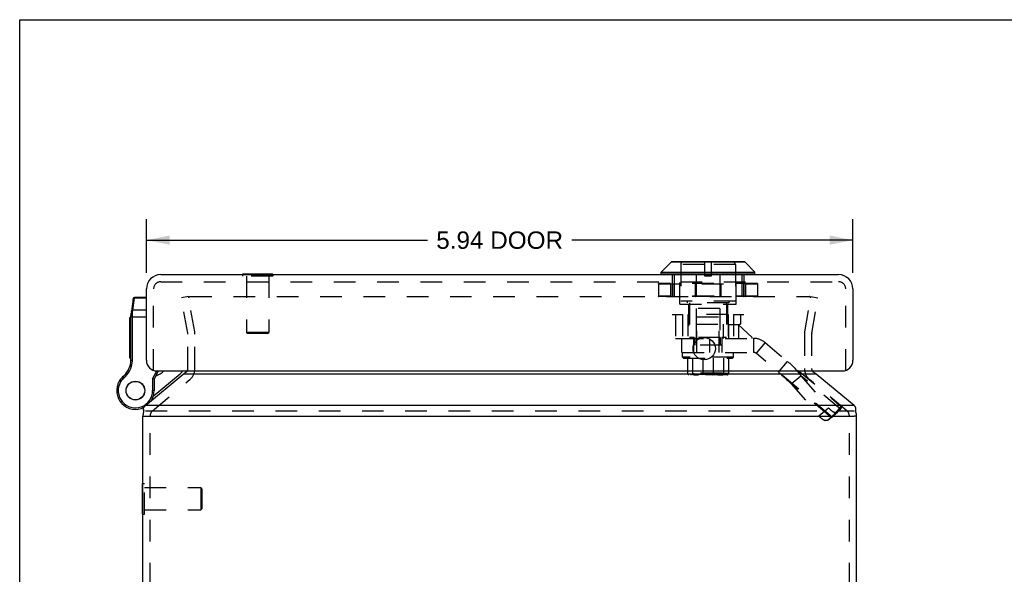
# Model space of a CAD drawing. Header units: inches. Extents: x 0 to 33.1, y 0 to 21.4.
# Tile 8 of 10: x 0 to 8.3, y 16.8 to 21.4. Entities that reach past the tile are written whole.
import ezdxf

# ---------------------------------------------------------------- set-up
doc = ezdxf.new("R2010")
doc.units = ezdxf.units.IN
doc.header["$LTSCALE"] = 1.821217
doc.header["$MEASUREMENT"] = 0
doc.linetypes.add('HIDDEN', pattern=[0.2, 0.1, -0.1])
doc.layers.get('0').update_dxf_attribs({"linetype": 'CONTINUOUS'})
for name, color, linetype in [('DEFAULT_2', 8, 'HIDDEN'), ('DIMENSIONS', 7, 'CONTINUOUS'), ('DOOR_ASSEMBLY', 7, 'CONTINUOUS')]:
    doc.layers.add(name, color=color, linetype=linetype)
doc.styles.get("Standard").update_dxf_attribs({"font": 'arial.ttf'})
doc.dimstyles.new('DIMSTYLE_1', dxfattribs={"dimtxt": 0.146087, "dimasz": 0.194783, "dimexe": 0.09, "dimexo": 0.07, "dimgap": 0.0375, "dimtad": 0, "dimtih": 1, "dimtoh": 1, "dimzin": 4, "dimdsep": 46, "dimtxsty": 'Standard', "dimblk": '_FILLED', "dimblk1": '_FILLED', "dimblk2": '_FILLED', "dimcen": 0.09, "dimazin": 1, "dimtfac": 1, "dimtdec": 3, "dimtofl": 0, "dimtmove": 0, "dimatfit": 3, "dimldrblk": '_FILLED', "dimfxl": 0, "dimtolj": 1, "dimtzin": 4, "dimarcsym": 0})

# ---------------------------------------------------------------- blocks, each defined once
blk = doc.blocks.new('_FILLED')
at = {"color": 0, "linetype": 'ByBlock'}
blk.add_solid([(0, 0), (-1, 0.2), (-1, -0.2)], dxfattribs=at)
blk = doc.blocks.new('*D14')
at = {"layer": 'DIMENSIONS', "color": 2, "linetype": 'Continuous'}
for p, q in [((1.0653, 19.2979), (1.0653, 19.7472)), ((7.0053, 19.2979), (7.0053, 19.7472)), ((1.0653, 19.5719), (3.4297, 19.5719)), ((7.0053, 19.5719), (4.6408, 19.5719))]:
    blk.add_line(p, q, dxfattribs=at)
at = {"layer": 'DIMENSIONS', "color": 2, "linetype": 'Continuous', "xscale": 0.1947826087, "yscale": 0.1947826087, "zscale": 0.1947826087, "rotation": 180}
blk.add_blockref('_FILLED', (1.0653, 19.5719), dxfattribs=at)
at = {"layer": 'DIMENSIONS', "color": 2, "linetype": 'Continuous', "xscale": 0.1947826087, "yscale": 0.1947826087, "zscale": 0.1947826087}
blk.add_blockref('_FILLED', (7.0053, 19.5719), dxfattribs=at)
at = {"layer": 'DIMENSIONS', "color": 2, "linetype": 'Continuous', "insert": (4.0353, 19.6449), "char_height": 0.14609, "width": 1.064968, "attachment_point": 2, "line_spacing_factor": 0.9}
blk.add_mtext('5.94 DOOR', dxfattribs=at)

msp = doc.modelspace()

# ---------------------------------------------------------------- linework, layer by layer
at = {"color": 7, "linetype": 'Continuous'}
for p, q in [((0, 0), (0, 21.4261)), ((0, 21.4261), (33.113, 21.4261)), ((1.0407, 18.1514), (1.0407, 18.1207)), ((7.031, 18.1207), (7.031, 18.1514)), ((1.0358, 18.0901), (1.0568, 18.0901)), ((7.0358, 18.0901), (7.0148, 18.0901)), ((1.0318, 17.2681), (1.0318, 17.5241)), ((1.0318, 17.5241), (1.0358, 17.5241)), ((1.0318, 17.2681), (1.0358, 17.2681))]:
    msp.add_line(p, q, dxfattribs=at)
at = {"color": 3, "linetype": 'Continuous'}
for p, q in [((1.0568, 18.182), (1.3746, 18.445)), ((6.697, 18.445), (1.3746, 18.445)), ((7.0148, 18.182), (6.697, 18.445)), ((7.0148, 18.182), (1.0568, 18.182)), ((1.0358, 15.2171), (1.0358, 18.0901)), ((1.0568, 18.0901), (7.0148, 18.0901)), ((7.0358, 15.2171), (7.0358, 18.0901))]:
    msp.add_line(p, q, dxfattribs=at)
for points in [[(1.3849, 18.4515), (1.3897, 18.4549), (1.3945, 18.4584), (1.3993, 18.4621), (1.4041, 18.4659), (1.4089, 18.4699), (1.4109, 18.4716)], [(6.6867, 18.4515), (6.6819, 18.4549), (6.6771, 18.4584), (6.6723, 18.4621), (6.6675, 18.466), (6.6627, 18.4699), (6.6608, 18.4716)], [(1.3746, 18.445), (1.3764, 18.446), (1.3781, 18.447), (1.3798, 18.4481), (1.3815, 18.4492), (1.3832, 18.4504), (1.3849, 18.4515)], [(6.697, 18.445), (6.6953, 18.446), (6.6936, 18.447), (6.6919, 18.4481), (6.6901, 18.4492), (6.6884, 18.4504), (6.6867, 18.4515)], [(1.0407, 18.1514), (1.0407, 18.1533), (1.0409, 18.1556), (1.0413, 18.1579), (1.0419, 18.16), (1.0426, 18.162), (1.0434, 18.1639), (1.0443, 18.1656), (1.0454, 18.1672)], [(1.0457, 18.1333), (1.0447, 18.1351), (1.0437, 18.1371), (1.0428, 18.1393), (1.0421, 18.1415), (1.0415, 18.1438), (1.0411, 18.1462), (1.0408, 18.1486), (1.0407, 18.151), (1.0407, 18.1514)], [(1.0568, 18.182), (1.0549, 18.1797), (1.053, 18.1774), (1.0511, 18.175), (1.0492, 18.1725), (1.0473, 18.1699), (1.0454, 18.1672)], [(7.0148, 18.182), (7.0168, 18.1797), (7.0187, 18.1774), (7.0206, 18.175), (7.0225, 18.1725), (7.0244, 18.1699), (7.0263, 18.1672)], [(7.0259, 18.1333), (7.027, 18.1351), (7.0279, 18.1371), (7.0288, 18.1393), (7.0295, 18.1415), (7.0301, 18.1438), (7.0306, 18.1462), (7.0309, 18.1486), (7.031, 18.151), (7.031, 18.1514)], [(7.031, 18.1514), (7.0309, 18.1533), (7.0307, 18.1556), (7.0303, 18.1579), (7.0298, 18.16), (7.0291, 18.162), (7.0283, 18.1639), (7.0273, 18.1656), (7.0263, 18.1672)]]:
    msp.add_lwpolyline(points, dxfattribs=at)
for centre, radius, start, end in [((1.3535, 18.4909), 0.06, 340.44597, 341.18881), ((6.7182, 18.4909), 0.06, 198.81119, 199.55661), ((1.1558, 18.0901), 0.12, 163.7085, 180), ((6.9158, 18.0901), 0.12, 0, 16.2915)]:
    msp.add_arc(centre, radius, start, end, dxfattribs=at)
at = {"layer": 'DEFAULT_2', "color": 8, "linetype": 'HIDDEN'}
for p, q in [((1.4193, 19.0974), (1.3602, 19.087)), ((1.4126, 18.7901), (1.3602, 19.087)), ((1.4717, 18.8005), (1.4193, 19.0974)), ((1.4224, 19.0875), (1.4224, 19.0877)), ((1.4324, 19.0974), (6.6393, 19.0974)), ((6.6, 18.8005), (6.6523, 19.0974)), ((6.6403, 19.0973), (6.6393, 19.0974)), ((6.6493, 19.0877), (6.6493, 19.0875)), ((6.6523, 19.0974), (6.7114, 19.087)), ((6.6591, 18.7901), (6.7114, 19.087)), ((1.4135, 18.4909), (1.4135, 18.7797)), ((1.4735, 18.4909), (1.4735, 18.7797)), ((6.5982, 18.7797), (6.5982, 18.4909)), ((6.6582, 18.7797), (6.6582, 18.4909)), ((1.1173, 18.1361), (1.4306, 18.399)), ((6.9544, 18.1361), (6.641, 18.399)), ((1.0568, 18.1361), (7.0148, 18.1361)), ((1.0958, 15.2171), (1.0958, 18.0901)), ((6.9758, 15.2171), (6.9758, 18.0901)), ((1.0358, 17.5241), (1.0498, 17.5241)), ((1.0498, 17.2681), (1.0498, 17.5241)), ((1.0498, 17.4901), (1.5218, 17.4901)), ((1.5218, 17.4901), (1.5218, 17.3021)), ((1.5318, 17.4801), (1.5218, 17.4901)), ((1.5318, 17.4801), (1.5318, 17.3121)), ((1.0498, 17.3021), (1.5218, 17.3021)), ((1.5318, 17.3121), (1.5218, 17.3021)), ((1.0358, 17.2681), (1.0498, 17.2681))]:
    msp.add_line(p, q, dxfattribs=at)
for points in [[(1.4224, 19.0877), (1.4224, 19.0887), (1.4226, 19.0896), (1.4228, 19.0905), (1.4232, 19.0914), (1.4236, 19.0923), (1.4241, 19.0931), (1.4247, 19.0939), (1.4254, 19.0946), (1.4261, 19.0952), (1.4269, 19.0958), (1.4277, 19.0962), (1.4286, 19.0966), (1.4295, 19.097), (1.4304, 19.0972), (1.4314, 19.0973), (1.4324, 19.0974)], [(1.4225, 19.0858), (1.4224, 19.0868), (1.4224, 19.0875)], [(6.6421, 19.097), (6.6412, 19.0972), (6.6403, 19.0973)], [(6.6421, 19.097), (6.6431, 19.0966), (6.6439, 19.0962), (6.6448, 19.0958), (6.6456, 19.0952), (6.6463, 19.0946), (6.6469, 19.0939), (6.6475, 19.0931), (6.648, 19.0923), (6.6485, 19.0914), (6.6488, 19.0905), (6.6491, 19.0896), (6.6492, 19.0887), (6.6493, 19.0877)], [(6.6493, 19.0875), (6.6493, 19.0868), (6.6491, 19.0858)]]:
    msp.add_lwpolyline(points, dxfattribs=at)
for centre, radius, start, end in [((1.3535, 18.7797), 0.12, 0, 10), ((6.7182, 18.7797), 0.12, 170, 180), ((1.3535, 18.7797), 0.06, 0, 7.56248), ((6.7182, 18.7797), 0.06, 170, 180), ((1.3535, 18.4909), 0.06, 344.7667, 360), ((1.3535, 18.4909), 0.12, 310, 360), ((6.7182, 18.4909), 0.12, 180, 230), ((6.7182, 18.4909), 0.06, 180, 195.2333), ((1.1558, 18.0901), 0.06, 130, 180), ((6.9158, 18.0901), 0.06, 0, 50)]:
    msp.add_arc(centre, radius, start, end, dxfattribs=at)
at = {"layer": 'DOOR_ASSEMBLY', "color": 7, "linetype": 'Continuous'}
for p, q in [((5.3932, 19.3034), (5.4763, 19.3865)), ((6.0982, 19.3865), (5.4763, 19.3865)), ((6.0932, 19.3886), (5.4814, 19.3886)), ((6.1813, 19.3034), (6.0982, 19.3865)), ((5.3932, 19.2846), (5.3932, 19.3034)), ((5.3932, 19.3034), (6.1813, 19.3034)), ((6.1813, 19.2846), (6.1813, 19.3034)), ((1.8723, 19.2856), (1.8723, 19.2816)), ((2.1283, 19.2856), (1.8723, 19.2856)), ((2.1283, 19.2856), (2.1283, 19.2816)), ((6.1813, 19.2846), (5.3932, 19.2846)), ((0.9537, 19.0784), (0.9365, 18.9552)), ((0.9517, 18.9819), (0.9659, 19.083)), ((0.9537, 19.0784), (0.9537, 19.0784)), ((0.9659, 19.083), (0.9666, 19.0896)), ((1.0653, 19.083), (0.9659, 19.083)), ((1.0653, 19.0896), (0.9666, 19.0896)), ((0.949, 18.9571), (0.9491, 18.9583)), ((0.9491, 18.9583), (0.9492, 18.9595)), ((0.9492, 18.9595), (0.9494, 18.9606)), ((0.9494, 18.9606), (0.9517, 18.9819)), ((1.0653, 18.9819), (0.9517, 18.9819)), ((0.9253, 18.5803), (0.9253, 18.9207)), ((0.9353, 18.9207), (0.9253, 18.9207)), ((0.9353, 18.9205), (0.9253, 18.9205)), ((0.9353, 18.9121), (0.9253, 18.9121)), ((0.9353, 18.5613), (0.9353, 18.9379)), ((0.9353, 18.926), (1.0653, 18.926)), ((0.9444, 18.9409), (0.9448, 18.9409)), ((0.9448, 18.9409), (0.9453, 18.9409)), ((0.9453, 18.9409), (0.9457, 18.941)), ((0.9457, 18.941), (0.9461, 18.941)), ((0.9461, 18.941), (0.9465, 18.941)), ((0.9465, 18.941), (0.947, 18.941)), ((0.947, 18.941), (0.9474, 18.941)), ((0.9474, 18.941), (0.9478, 18.941)), ((0.9478, 18.941), (0.9483, 18.941)), ((0.9483, 18.9461), (0.9484, 18.9474)), ((0.9483, 18.9449), (0.9483, 18.9461)), ((0.9483, 18.9436), (0.9483, 18.9449)), ((0.9483, 18.9423), (0.9483, 18.9436)), ((0.9484, 18.9486), (0.9485, 18.9499)), ((0.9484, 18.9474), (0.9484, 18.9486)), ((0.9485, 18.9499), (0.9486, 18.9511)), ((0.9486, 18.9523), (0.9487, 18.9536)), ((0.9486, 18.9511), (0.9486, 18.9523)), ((0.9487, 18.9536), (0.9488, 18.9548)), ((0.9488, 18.9548), (0.9489, 18.956)), ((0.9489, 18.956), (0.949, 18.9571)), ((0.9353, 18.8615), (0.9253, 18.8615)), ((0.9353, 18.8531), (0.9253, 18.8531)), ((0.9353, 18.8447), (0.9253, 18.8447)), ((0.9353, 18.7926), (0.9253, 18.7926)), ((0.9353, 18.7842), (0.9253, 18.7842)), ((0.9353, 18.7758), (0.9253, 18.7758)), ((0.9353, 18.7289), (0.9253, 18.7289)), ((0.9353, 18.7205), (0.9253, 18.7205)), ((0.9353, 18.7121), (0.9253, 18.7121)), ((0.9353, 18.6574), (0.9253, 18.6574)), ((0.9353, 18.649), (0.9253, 18.649)), ((0.9353, 18.6406), (0.9253, 18.6406)), ((0.9353, 18.5887), (0.9253, 18.5887)), ((0.9353, 18.5803), (0.9253, 18.5803)), ((0.9353, 18.5613), (0.9483, 18.5613)), ((0.9338, 18.5421), (0.9466, 18.5401)), ((1.1175, 18.4043), (1.1525, 18.4716)), ((1.1305, 18.4011), (1.1672, 18.4716)), ((0.8369, 18.3855), (0.8369, 18.3855)), ((0.8369, 18.3855), (0.8481, 18.3789)), ((0.8369, 18.3855), (0.8482, 18.3789)), ((0.8481, 18.3789), (0.8482, 18.3789)), ((0.8668, 18.4215), (0.8753, 18.4116)), ((1.1175, 18.4043), (1.1175, 18.3061)), ((1.1305, 18.4011), (1.1175, 18.4043)), ((1.1231, 18.2584), (1.3489, 18.4479)), ((1.1305, 18.4011), (1.1305, 18.3061)), ((1.1305, 18.3061), (1.1175, 18.3061)), ((1.0304, 18.1594), (1.0308, 18.1596))]:
    msp.add_line(p, q, dxfattribs=at)
at = {"layer": 'DOOR_ASSEMBLY', "color": 8, "linetype": 'HIDDEN'}
for p, q in [((5.5498, 19.0336), (5.5498, 19.3886)), ((5.7575, 19.3886), (5.7575, 19.2716)), ((5.817, 19.2716), (5.817, 19.3886)), ((6.0248, 19.0336), (6.0248, 19.3886)), ((5.5573, 19.3667), (5.5573, 19.0596)), ((5.7575, 19.3667), (5.5573, 19.3667)), ((6.0173, 19.3667), (5.817, 19.3667)), ((6.0173, 19.3667), (6.0173, 19.0596)), ((1.1853, 19.2216), (6.8853, 19.2216)), ((1.8723, 19.2816), (1.8723, 19.2676)), ((2.1283, 19.2676), (1.8723, 19.2676)), ((1.9063, 19.2676), (1.9063, 18.7956)), ((2.0943, 19.2676), (2.0943, 18.7956)), ((2.1283, 19.2816), (2.1283, 19.2676)), ((6.2012, 19.2066), (5.3733, 19.2066)), ((5.4855, 19.2816), (5.4855, 18.9456)), ((5.5028, 19.2816), (5.5028, 18.9456)), ((5.6867, 19.2816), (5.6867, 18.9456)), ((5.7575, 19.2716), (5.817, 19.2716)), ((5.8878, 19.2816), (5.8878, 18.9456)), ((6.0718, 19.2816), (6.0718, 18.9456)), ((6.089, 19.2816), (6.089, 18.9456)), ((1.1253, 18.4716), (1.1253, 19.1616)), ((5.3706, 19.2039), (5.3706, 19.1001)), ((5.3706, 19.2039), (6.204, 19.2039)), ((5.3707, 19.2039), (5.3707, 19.1001)), ((5.3714, 19.2039), (5.3714, 19.1001)), ((5.4723, 19.2039), (5.4723, 19.1001)), ((5.4871, 19.2039), (5.4871, 19.1001)), ((5.4889, 19.2039), (5.4889, 19.1001)), ((5.6785, 19.2039), (5.6785, 19.1001)), ((5.6812, 19.2039), (5.6812, 19.1001)), ((5.8934, 19.2039), (5.8934, 19.1001)), ((5.8961, 19.2039), (5.8961, 19.1001)), ((6.0856, 19.2039), (6.0856, 19.1001)), ((6.0875, 19.2039), (6.0875, 19.1001)), ((6.1023, 19.2039), (6.1023, 19.1001)), ((6.2032, 19.2039), (6.2032, 19.1001)), ((6.2038, 19.2039), (6.2038, 19.1001)), ((6.204, 19.2039), (6.204, 19.1001)), ((6.9453, 18.4716), (6.9453, 19.1616)), ((6.204, 19.1001), (5.3706, 19.1001)), ((6.2012, 19.0974), (5.3733, 19.0974)), ((6.0173, 19.0596), (5.5573, 19.0596)), ((5.6123, 19.0596), (5.6123, 19.0436)), ((5.9623, 19.0436), (5.6123, 19.0436)), ((5.6323, 19.0436), (5.6323, 18.7536)), ((5.9423, 19.0436), (5.9423, 18.7536)), ((5.9623, 19.0596), (5.9623, 19.0436)), ((5.5498, 19.0336), (6.0248, 19.0336)), ((5.6243, 19.0336), (5.6243, 18.7456)), ((5.6873, 18.9966), (5.6873, 18.6886)), ((5.8873, 18.9966), (5.6873, 18.9966)), ((5.8873, 18.9966), (5.8873, 18.6886)), ((5.9503, 19.0336), (5.9503, 18.8646)), ((5.4855, 18.9456), (5.5727, 18.9456)), ((5.5132, 18.9456), (5.5132, 18.7456)), ((5.5727, 18.9456), (5.5727, 18.7456)), ((5.6168, 18.9456), (5.6168, 18.7456)), ((5.9578, 18.9456), (5.6168, 18.9456)), ((5.6923, 18.6256), (5.6923, 18.9256)), ((5.6923, 18.9256), (5.8823, 18.9256)), ((5.8823, 18.6256), (5.8823, 18.9256)), ((5.9578, 18.9456), (5.9578, 18.7456)), ((6.0018, 18.9456), (6.089, 18.9456)), ((6.0018, 18.9456), (6.0018, 18.7456)), ((6.0613, 18.9456), (6.0613, 18.8646)), ((1.9163, 18.7856), (1.9063, 18.7956)), ((2.0943, 18.7956), (1.9063, 18.7956)), ((2.0843, 18.7856), (2.0943, 18.7956)), ((5.6867, 18.8646), (5.6867, 18.7456)), ((5.6867, 18.8646), (6.0613, 18.8646)), ((5.9156, 18.8646), (5.9156, 18.7456)), ((5.9608, 18.8636), (6.0395, 18.8636)), ((5.9608, 18.7456), (5.9608, 18.8636)), ((6.1578, 18.7536), (6.0395, 18.8636)), ((6.0422, 18.8646), (6.0422, 18.7456)), ((2.0843, 18.7856), (1.9163, 18.7856)), ((5.5132, 18.7456), (5.5673, 18.7456)), ((5.5673, 18.7456), (6.1703, 18.7456)), ((5.5673, 18.6276), (5.5673, 18.7456)), ((5.6703, 18.7536), (5.6323, 18.7536)), ((5.6673, 18.6276), (5.6673, 18.7456)), ((5.6703, 18.7536), (5.6703, 18.6886)), ((5.8889, 18.7536), (5.6856, 18.7536)), ((5.6856, 18.7536), (5.6856, 18.6886)), ((5.8033, 18.6276), (5.8033, 18.7456)), ((5.8889, 18.7536), (5.8889, 18.6886)), ((5.9423, 18.7536), (5.9043, 18.7536)), ((5.9043, 18.7536), (5.9043, 18.6886)), ((5.9073, 18.6276), (5.9073, 18.7456)), ((6.1578, 18.7456), (6.1578, 18.7536)), ((6.1703, 18.7456), (6.1703, 18.6276)), ((6.2667, 18.7105), (6.1908, 18.6201)), ((6.2667, 18.7105), (6.9068, 18.1734)), ((5.5673, 18.6276), (6.1703, 18.6276)), ((5.9043, 18.6886), (5.6703, 18.6886)), ((5.5723, 18.6256), (6.0023, 18.6256)), ((5.5723, 18.5884), (5.5723, 18.6256)), ((6.0023, 18.5884), (5.5723, 18.5884)), ((5.5823, 18.5794), (5.5723, 18.5884)), ((5.5823, 18.5794), (5.9923, 18.5794)), ((5.6158, 18.5794), (5.6158, 18.4494)), ((5.656, 18.5794), (5.656, 18.4494)), ((5.7431, 18.5794), (5.7431, 18.4494)), ((5.8315, 18.5794), (5.8315, 18.4494)), ((5.9185, 18.5794), (5.9185, 18.4494)), ((5.9587, 18.5794), (5.9587, 18.4494)), ((5.9923, 18.5794), (6.0023, 18.5884)), ((6.0023, 18.5884), (6.0023, 18.6256)), ((6.831, 18.083), (6.1908, 18.6201)), ((6.3804, 18.4611), (6.4562, 18.5515)), ((5.9587, 18.4494), (5.6158, 18.4494)), ((5.9478, 18.4394), (5.6268, 18.4394)), ((5.6462, 18.4494), (5.6462, 18.4434)), ((5.6462, 18.4434), (5.9284, 18.4434)), ((5.9216, 18.4504), (5.653, 18.4504)), ((5.653, 18.4504), (5.653, 18.4494)), ((5.66, 18.4514), (5.66, 18.4504)), ((5.9145, 18.4514), (5.6601, 18.4514)), ((5.9065, 18.4524), (5.668, 18.4524)), ((5.668, 18.4524), (5.668, 18.4514)), ((5.9065, 18.4524), (5.9065, 18.4514)), ((5.9145, 18.4514), (5.9145, 18.4504)), ((5.9216, 18.4504), (5.9216, 18.4494)), ((5.9284, 18.4494), (5.9284, 18.4434)), ((6.4869, 18.3626), (6.5684, 18.4305)), ((6.9016, 18.1509), (6.5684, 18.4305)), ((6.5684, 18.4305), (6.8011, 18.1611)), ((6.8201, 18.083), (6.4869, 18.3626)), ((6.4869, 18.3626), (6.7196, 18.0932)), ((6.7196, 18.0932), (6.8011, 18.1611)), ((6.8201, 18.083), (6.9016, 18.1509)), ((6.831, 18.083), (6.9068, 18.1734)), ((6.9016, 18.1509), (6.8769, 18.1261)), ((6.7944, 18.0573), (6.8759, 18.1251)), ((6.7954, 18.0582), (6.8769, 18.1261)), ((6.8201, 18.083), (6.7954, 18.0582))]:
    msp.add_line(p, q, dxfattribs=at)
at = {"layer": 'DOOR_ASSEMBLY', "color": 3, "linetype": 'Continuous'}
for p, q in [((1.1853, 19.2816), (6.8853, 19.2816)), ((1.0653, 18.5616), (1.0653, 19.1616)), ((7.0053, 19.1616), (7.0053, 18.5616)), ((1.1553, 18.4716), (6.9153, 18.4716))]:
    msp.add_line(p, q, dxfattribs=at)
at = {"layer": 'DOOR_ASSEMBLY', "color": 8, "linetype": 'HIDDEN'}
for points in [[(5.3706, 19.2039), (5.3707, 19.2044), (5.3708, 19.2049), (5.3711, 19.2054), (5.3714, 19.2058), (5.3718, 19.2061), (5.3723, 19.2064), (5.3728, 19.2065), (5.3733, 19.2066)], [(5.3728, 19.2065), (5.3723, 19.2064), (5.3719, 19.2061), (5.3715, 19.2058), (5.3711, 19.2054), (5.3709, 19.2049), (5.3708, 19.2044), (5.3707, 19.2039)], [(5.3733, 19.2066), (5.373, 19.2065), (5.3726, 19.2064), (5.3723, 19.2061), (5.372, 19.2058), (5.3717, 19.2054), (5.3715, 19.2049), (5.3714, 19.2044), (5.3714, 19.2039)], [(5.4897, 19.2066), (5.4892, 19.2065), (5.4887, 19.2064), (5.4882, 19.2061), (5.4878, 19.2058), (5.4875, 19.2054), (5.4873, 19.2049), (5.4871, 19.2044), (5.4871, 19.2039)], [(5.4897, 19.2066), (5.4895, 19.2065), (5.4894, 19.2064), (5.4893, 19.2061), (5.4891, 19.2058), (5.4891, 19.2054), (5.489, 19.2049), (5.4889, 19.2044), (5.4889, 19.2039)], [(5.6804, 19.2066), (5.68, 19.2065), (5.6797, 19.2064), (5.6793, 19.2061), (5.679, 19.2058), (5.6788, 19.2054), (5.6786, 19.2049), (5.6785, 19.2044), (5.6785, 19.2039)], [(5.6804, 19.2066), (5.6806, 19.2065), (5.6807, 19.2064), (5.6808, 19.2061), (5.6809, 19.2058), (5.681, 19.2054), (5.6811, 19.2049), (5.6812, 19.2044), (5.6812, 19.2039)], [(5.8941, 19.2066), (5.894, 19.2065), (5.8939, 19.2064), (5.8937, 19.2061), (5.8936, 19.2058), (5.8935, 19.2054), (5.8934, 19.2049), (5.8934, 19.2044), (5.8934, 19.2039)], [(5.8941, 19.2066), (5.8945, 19.2065), (5.8949, 19.2064), (5.8952, 19.2061), (5.8955, 19.2058), (5.8957, 19.2054), (5.8959, 19.2049), (5.896, 19.2044), (5.8961, 19.2039)], [(6.0849, 19.2066), (6.0854, 19.2065), (6.0859, 19.2064), (6.0863, 19.2061), (6.0867, 19.2058), (6.0871, 19.2054), (6.0873, 19.2049), (6.0874, 19.2044), (6.0875, 19.2039)], [(6.0849, 19.2066), (6.085, 19.2065), (6.0852, 19.2064), (6.0853, 19.2061), (6.0854, 19.2058), (6.0855, 19.2054), (6.0856, 19.2049), (6.0856, 19.2044), (6.0856, 19.2039)], [(6.2012, 19.2066), (6.2016, 19.2065), (6.202, 19.2064), (6.2023, 19.2061), (6.2026, 19.2058), (6.2028, 19.2054), (6.203, 19.2049), (6.2031, 19.2044), (6.2032, 19.2039)], [(6.204, 19.2039), (6.2039, 19.2044), (6.2037, 19.2049), (6.2035, 19.2054), (6.2032, 19.2058), (6.2027, 19.2061), (6.2023, 19.2064), (6.2018, 19.2065), (6.2012, 19.2066)], [(6.2017, 19.2065), (6.2022, 19.2064), (6.2027, 19.2061), (6.2031, 19.2058), (6.2034, 19.2054), (6.2037, 19.2049), (6.2038, 19.2044), (6.2038, 19.2039)], [(5.3706, 19.1001), (5.3707, 19.0996), (5.3708, 19.0991), (5.3711, 19.0986), (5.3714, 19.0982), (5.3718, 19.0978), (5.3723, 19.0976), (5.3728, 19.0974), (5.3733, 19.0974)], [(5.3728, 19.0974), (5.3723, 19.0976), (5.3719, 19.0978), (5.3715, 19.0982), (5.3711, 19.0986), (5.3709, 19.0991), (5.3708, 19.0996), (5.3707, 19.1001)], [(5.3733, 19.0974), (5.373, 19.0974), (5.3726, 19.0976), (5.3723, 19.0978), (5.372, 19.0982), (5.3717, 19.0986), (5.3715, 19.0991), (5.3714, 19.0996), (5.3714, 19.1001)], [(5.4897, 19.0974), (5.4892, 19.0974), (5.4887, 19.0976), (5.4882, 19.0978), (5.4878, 19.0982), (5.4875, 19.0986), (5.4873, 19.0991), (5.4871, 19.0996), (5.4871, 19.1001)], [(5.4897, 19.0974), (5.4895, 19.0974), (5.4894, 19.0976), (5.4893, 19.0978), (5.4891, 19.0982), (5.4891, 19.0986), (5.489, 19.0991), (5.4889, 19.0996), (5.4889, 19.1001)], [(5.6804, 19.0974), (5.68, 19.0974), (5.6797, 19.0976), (5.6793, 19.0978), (5.679, 19.0982), (5.6788, 19.0986), (5.6786, 19.0991), (5.6785, 19.0996), (5.6785, 19.1001)], [(5.6804, 19.0974), (5.6806, 19.0974), (5.6807, 19.0976), (5.6808, 19.0978), (5.6809, 19.0982), (5.681, 19.0986), (5.6811, 19.0991), (5.6812, 19.0996), (5.6812, 19.1001)], [(5.8941, 19.0974), (5.894, 19.0974), (5.8939, 19.0976), (5.8937, 19.0978), (5.8936, 19.0982), (5.8935, 19.0986), (5.8934, 19.0991), (5.8934, 19.0996), (5.8934, 19.1001)], [(5.8941, 19.0974), (5.8945, 19.0974), (5.8949, 19.0976), (5.8952, 19.0978), (5.8955, 19.0982), (5.8957, 19.0986), (5.8959, 19.0991), (5.896, 19.0996), (5.8961, 19.1001)], [(6.0849, 19.0974), (6.085, 19.0974), (6.0852, 19.0976), (6.0853, 19.0978), (6.0854, 19.0982), (6.0855, 19.0986), (6.0856, 19.0991), (6.0856, 19.0996), (6.0856, 19.1001)], [(6.0849, 19.0974), (6.0854, 19.0974), (6.0859, 19.0976), (6.0863, 19.0978), (6.0867, 19.0982), (6.0871, 19.0986), (6.0873, 19.0991), (6.0874, 19.0996), (6.0875, 19.1001)], [(6.2012, 19.0974), (6.2016, 19.0974), (6.202, 19.0976), (6.2023, 19.0978), (6.2026, 19.0982), (6.2028, 19.0986), (6.203, 19.0991), (6.2031, 19.0996), (6.2032, 19.1001)], [(6.2012, 19.0974), (6.2018, 19.0974), (6.2023, 19.0976), (6.2028, 19.0978), (6.2032, 19.0982), (6.2035, 19.0986), (6.2038, 19.0991), (6.2039, 19.0997), (6.204, 19.1001)], [(6.2017, 19.0974), (6.2022, 19.0976), (6.2027, 19.0978), (6.2031, 19.0982), (6.2034, 19.0986), (6.2036, 19.0991), (6.2038, 19.0996), (6.2038, 19.1001)], [(6.4562, 18.5515), (6.4652, 18.5438), (6.474, 18.536), (6.4826, 18.528), (6.4912, 18.5199), (6.4996, 18.5116), (6.5078, 18.5032), (6.5159, 18.4946), (6.5238, 18.4858), (6.5316, 18.477), (6.5393, 18.4679), (6.5468, 18.4588), (6.5542, 18.4495), (6.5614, 18.44), (6.5684, 18.4305)], [(6.3804, 18.4611), (6.3942, 18.4493), (6.4079, 18.4374), (6.4214, 18.4253), (6.4348, 18.4131), (6.4481, 18.4007), (6.4612, 18.3881), (6.4741, 18.3754), (6.4869, 18.3626)], [(5.6268, 18.4394), (5.6255, 18.4395), (5.6241, 18.4397), (5.6228, 18.4401), (5.6216, 18.4406), (5.6204, 18.4413), (5.6193, 18.4421), (5.6183, 18.4431), (5.6175, 18.4441), (5.6168, 18.4453), (5.6162, 18.4466), (5.6159, 18.448), (5.6158, 18.4494)], [(5.6644, 18.4394), (5.6634, 18.4395), (5.6624, 18.4397), (5.6614, 18.4401), (5.6605, 18.4406), (5.6596, 18.4412), (5.6587, 18.442), (5.658, 18.443), (5.6573, 18.4441), (5.6568, 18.4453), (5.6564, 18.4466), (5.6561, 18.448), (5.656, 18.4494)], [(5.6673, 18.4394), (5.6679, 18.4395), (5.6685, 18.4397), (5.6691, 18.4401), (5.6696, 18.4406), (5.67, 18.4412), (5.6703, 18.4419), (5.6705, 18.4427), (5.6706, 18.4434)], [(5.6674, 18.4394), (5.6683, 18.4395), (5.6694, 18.4395), (5.6707, 18.4396), (5.672, 18.4397), (5.6735, 18.4399), (5.6752, 18.44), (5.677, 18.4402), (5.679, 18.4403), (5.6811, 18.4404), (5.6833, 18.4404), (5.6857, 18.4404), (5.6881, 18.4403), (5.6905, 18.4402), (5.6929, 18.44), (5.6953, 18.4399), (5.6975, 18.4397), (5.6997, 18.4396), (5.7018, 18.4395), (5.7038, 18.4395), (5.7058, 18.4394)], [(5.6674, 18.4394), (5.6728, 18.4396), (5.6794, 18.4399), (5.6861, 18.44), (5.6929, 18.4398), (5.6998, 18.4395), (5.7058, 18.4394)], [(5.6706, 18.4434), (5.6718, 18.4434), (5.673, 18.4435), (5.6744, 18.4435), (5.6759, 18.4436)], [(5.6759, 18.4436), (5.6792, 18.4438), (5.6811, 18.4439), (5.6831, 18.4439), (5.6852, 18.444), (5.6874, 18.444), (5.6897, 18.444), (5.692, 18.444), (5.6942, 18.4439), (5.6965, 18.4438), (5.6986, 18.4437), (5.7007, 18.4436), (5.7026, 18.4435), (5.7045, 18.4435), (5.7063, 18.4434), (5.708, 18.4434)], [(5.7058, 18.4394), (5.7062, 18.4395), (5.7066, 18.4397), (5.707, 18.4401), (5.7074, 18.4406), (5.7076, 18.4412), (5.7078, 18.4419), (5.708, 18.4427), (5.708, 18.4434)], [(5.7462, 18.4394), (5.7459, 18.4395), (5.7455, 18.4397), (5.7451, 18.4401), (5.7447, 18.4406), (5.7444, 18.4413), (5.7441, 18.4421), (5.7438, 18.4431), (5.7436, 18.4441), (5.7434, 18.4453), (5.7432, 18.4466), (5.7431, 18.448), (5.7431, 18.4494)], [(5.8283, 18.4394), (5.8287, 18.4395), (5.8291, 18.4397), (5.8294, 18.4401), (5.8298, 18.4406), (5.8301, 18.4413), (5.8305, 18.4421), (5.8307, 18.4431), (5.831, 18.4441), (5.8312, 18.4453), (5.8313, 18.4466), (5.8314, 18.448), (5.8315, 18.4494)], [(5.8781, 18.4438), (5.8739, 18.4436), (5.8719, 18.4435), (5.8701, 18.4435), (5.8683, 18.4434), (5.8665, 18.4434)], [(5.8688, 18.4394), (5.8683, 18.4395), (5.8679, 18.4397), (5.8675, 18.4401), (5.8672, 18.4406), (5.8669, 18.4412), (5.8667, 18.4419), (5.8666, 18.4427), (5.8665, 18.4434)], [(5.9072, 18.4394), (5.9063, 18.4395), (5.9051, 18.4395), (5.9039, 18.4396), (5.9025, 18.4397), (5.901, 18.4399), (5.8994, 18.44), (5.8976, 18.4402), (5.8956, 18.4403), (5.8935, 18.4404), (5.8912, 18.4404), (5.8889, 18.4404), (5.8864, 18.4403), (5.884, 18.4402), (5.8816, 18.44), (5.8793, 18.4399), (5.877, 18.4397), (5.8748, 18.4396), (5.8728, 18.4395), (5.8707, 18.4395), (5.8688, 18.4394)], [(5.8688, 18.4394), (5.8747, 18.4395), (5.8817, 18.4398), (5.8885, 18.44), (5.8952, 18.4399), (5.9017, 18.4396), (5.9072, 18.4394)], [(5.8954, 18.4438), (5.8935, 18.4439), (5.8915, 18.4439), (5.8894, 18.444), (5.8872, 18.444), (5.8849, 18.444), (5.8826, 18.444), (5.8803, 18.4439), (5.8781, 18.4438)], [(5.904, 18.4434), (5.9028, 18.4434), (5.9015, 18.4435), (5.9002, 18.4435), (5.8987, 18.4436), (5.8954, 18.4438)], [(5.9073, 18.4394), (5.9066, 18.4395), (5.906, 18.4397), (5.9055, 18.4401), (5.905, 18.4406), (5.9045, 18.4412), (5.9042, 18.4419), (5.904, 18.4427), (5.904, 18.4434)], [(5.9102, 18.4394), (5.9112, 18.4395), (5.9122, 18.4397), (5.9131, 18.4401), (5.9141, 18.4406), (5.915, 18.4412), (5.9158, 18.442), (5.9166, 18.443), (5.9172, 18.4441), (5.9178, 18.4453), (5.9182, 18.4466), (5.9184, 18.448), (5.9185, 18.4494)], [(5.9478, 18.4394), (5.9491, 18.4395), (5.9504, 18.4397), (5.9517, 18.4401), (5.953, 18.4406), (5.9541, 18.4413), (5.9552, 18.4421), (5.9562, 18.4431), (5.9571, 18.4441), (5.9578, 18.4453), (5.9583, 18.4466), (5.9586, 18.448), (5.9587, 18.4494)], [(6.8011, 18.1611), (6.8027, 18.1592), (6.8044, 18.1574), (6.8061, 18.1556), (6.8077, 18.1538), (6.8095, 18.152), (6.8112, 18.1503), (6.8129, 18.1487), (6.8147, 18.147), (6.8164, 18.1454), (6.8182, 18.1439), (6.82, 18.1423), (6.8218, 18.1409), (6.8235, 18.1394), (6.8253, 18.138), (6.8271, 18.1367), (6.8289, 18.1354), (6.8307, 18.1342), (6.8325, 18.133), (6.8342, 18.1318), (6.836, 18.1308), (6.8377, 18.1297), (6.8395, 18.1287), (6.8412, 18.1278), (6.8429, 18.127), (6.8446, 18.1262), (6.8463, 18.1254), (6.8479, 18.1247), (6.8496, 18.1241), (6.8512, 18.1235)], [(6.9078, 18.1657), (6.9075, 18.1644), (6.907, 18.163), (6.9065, 18.1615), (6.9059, 18.16), (6.9053, 18.1583), (6.9045, 18.1566), (6.9036, 18.1548), (6.9027, 18.1529), (6.9016, 18.1509)], [(6.9026, 18.1527), (6.9034, 18.1544), (6.9042, 18.1561), (6.905, 18.1576), (6.9056, 18.1592), (6.9062, 18.1606), (6.9067, 18.162), (6.9071, 18.1633), (6.9075, 18.1646)], [(6.9068, 18.1734), (6.9073, 18.1729), (6.9076, 18.1723), (6.9079, 18.1717), (6.9081, 18.1709), (6.9082, 18.1701), (6.9082, 18.1691), (6.9082, 18.1681), (6.908, 18.167), (6.9078, 18.1657)], [(6.908, 18.1668), (6.9082, 18.1679), (6.9082, 18.1688), (6.9082, 18.1697), (6.9082, 18.1705), (6.908, 18.1712), (6.9078, 18.1719), (6.9076, 18.1725), (6.9072, 18.173), (6.9068, 18.1734)], [(6.7196, 18.0932), (6.7212, 18.0913), (6.7229, 18.0895), (6.7245, 18.0877), (6.7262, 18.0859), (6.7279, 18.0842), (6.7297, 18.0825), (6.7314, 18.0808), (6.7332, 18.0792), (6.7349, 18.0776), (6.7367, 18.076), (6.7385, 18.0745), (6.7402, 18.073), (6.742, 18.0716), (6.7438, 18.0702), (6.7456, 18.0688), (6.7474, 18.0676), (6.7492, 18.0663), (6.7509, 18.0651), (6.7527, 18.064), (6.7545, 18.0629), (6.7562, 18.0619), (6.758, 18.0609), (6.7597, 18.06), (6.7614, 18.0591), (6.7631, 18.0583), (6.7648, 18.0575), (6.7664, 18.0569), (6.7681, 18.0562), (6.7697, 18.0557), (6.7712, 18.0552)], [(6.7944, 18.0573), (6.7938, 18.0568), (6.7929, 18.0562), (6.7919, 18.0556), (6.791, 18.0551), (6.7899, 18.0547), (6.7888, 18.0543), (6.7877, 18.054), (6.7866, 18.0537), (6.7854, 18.0535), (6.7841, 18.0534), (6.7828, 18.0534), (6.7815, 18.0534), (6.7801, 18.0534), (6.7787, 18.0536), (6.7773, 18.0538), (6.7758, 18.054), (6.7743, 18.0543), (6.7728, 18.0547), (6.7712, 18.0552)], [(6.7954, 18.0582), (6.7946, 18.0575), (6.7944, 18.0573)], [(6.8294, 18.0838), (6.8288, 18.084), (6.8282, 18.0841), (6.8275, 18.0842), (6.8267, 18.0842), (6.8259, 18.0842), (6.8251, 18.0841), (6.8242, 18.084), (6.8232, 18.0838), (6.8222, 18.0836), (6.8212, 18.0834), (6.8201, 18.083)], [(6.8294, 18.0838), (6.83, 18.0836), (6.8305, 18.0833), (6.831, 18.083)], [(6.8618, 18.1197), (6.8617, 18.1197), (6.8616, 18.1196), (6.8615, 18.1194), (6.8613, 18.1192), (6.8611, 18.1189), (6.8608, 18.1186), (6.8605, 18.1182), (6.8601, 18.1178), (6.8597, 18.1174), (6.8592, 18.1169), (6.8587, 18.1164), (6.8581, 18.1158), (6.8576, 18.1152), (6.8569, 18.1146), (6.8562, 18.1139), (6.8555, 18.1132), (6.8547, 18.1124), (6.8539, 18.1116), (6.853, 18.1108), (6.8521, 18.11), (6.8511, 18.1091), (6.8501, 18.1082), (6.8491, 18.1073), (6.848, 18.1064), (6.8469, 18.1054), (6.8457, 18.1044), (6.8447, 18.1035)], [(6.8759, 18.1251), (6.8753, 18.1247), (6.8744, 18.124), (6.8735, 18.1235), (6.8725, 18.123), (6.8714, 18.1225), (6.8704, 18.1222), (6.8692, 18.1218), (6.8681, 18.1216), (6.8669, 18.1214), (6.8656, 18.1213), (6.8643, 18.1212), (6.863, 18.1212), (6.8616, 18.1213), (6.8602, 18.1214), (6.8588, 18.1216), (6.8573, 18.1219), (6.8558, 18.1222), (6.8543, 18.1226), (6.8528, 18.123), (6.8512, 18.1235)], [(6.8769, 18.1261), (6.8761, 18.1253), (6.8759, 18.1251)]]:
    msp.add_lwpolyline(points, dxfattribs=at)
at = {"layer": 'DOOR_ASSEMBLY', "color": 7, "linetype": 'Continuous'}
for points in [[(0.953, 19.0732), (0.953, 19.0733), (0.953, 19.0735), (0.9531, 19.0737), (0.9531, 19.0739), (0.9532, 19.0741), (0.9532, 19.0743), (0.9533, 19.0745), (0.9533, 19.0747), (0.9534, 19.0749), (0.9534, 19.0751), (0.9535, 19.0752), (0.9536, 19.0754), (0.9536, 19.0756), (0.9537, 19.0758), (0.9538, 19.076), (0.9539, 19.0761), (0.954, 19.0763), (0.954, 19.0765), (0.9541, 19.0767), (0.9542, 19.0768), (0.9543, 19.077), (0.9544, 19.0772), (0.9545, 19.0774), (0.9546, 19.0775), (0.9548, 19.0777), (0.9549, 19.0779), (0.955, 19.078), (0.9551, 19.0782), (0.9552, 19.0783), (0.9554, 19.0785), (0.9555, 19.0786), (0.9556, 19.0788), (0.9558, 19.0789), (0.9559, 19.0791), (0.956, 19.0792), (0.9562, 19.0794), (0.9563, 19.0795), (0.9565, 19.0797), (0.9566, 19.0798), (0.9568, 19.0799), (0.9569, 19.0801), (0.9571, 19.0802), (0.9573, 19.0803), (0.9574, 19.0804), (0.9576, 19.0806), (0.9578, 19.0807), (0.9579, 19.0808), (0.9581, 19.0809), (0.9583, 19.081), (0.9585, 19.0811), (0.9586, 19.0812), (0.9588, 19.0813), (0.959, 19.0814), (0.9592, 19.0815), (0.9594, 19.0816), (0.9596, 19.0817), (0.9598, 19.0818), (0.96, 19.0819), (0.9602, 19.082), (0.9604, 19.082), (0.9606, 19.0821), (0.9608, 19.0822), (0.961, 19.0823), (0.9612, 19.0823), (0.9614, 19.0824), (0.9616, 19.0825), (0.9618, 19.0825), (0.962, 19.0826), (0.9622, 19.0826), (0.9624, 19.0827), (0.9626, 19.0827), (0.9628, 19.0827), (0.963, 19.0828), (0.9633, 19.0828), (0.9635, 19.0829), (0.9637, 19.0829), (0.9639, 19.0829), (0.9641, 19.0829), (0.9643, 19.0829), (0.9645, 19.083), (0.9648, 19.083), (0.965, 19.083), (0.9652, 19.083), (0.9654, 19.083), (0.9656, 19.083), (0.9659, 19.083)], [(0.9365, 18.9552), (0.9365, 18.9553), (0.9365, 18.9554), (0.9365, 18.9555), (0.9366, 18.9557), (0.9366, 18.9558), (0.9366, 18.9559), (0.9367, 18.956), (0.9367, 18.9561), (0.9368, 18.9562), (0.9368, 18.9563), (0.9369, 18.9565), (0.9369, 18.9566), (0.937, 18.9567), (0.9371, 18.9568), (0.9371, 18.9569), (0.9372, 18.957), (0.9373, 18.9571), (0.9373, 18.9572), (0.9374, 18.9573), (0.9375, 18.9574), (0.9376, 18.9575), (0.9377, 18.9576), (0.9378, 18.9577), (0.9379, 18.9578), (0.938, 18.9579), (0.9381, 18.958), (0.9382, 18.9581), (0.9383, 18.9582), (0.9384, 18.9583), (0.9385, 18.9584), (0.9386, 18.9585), (0.9388, 18.9585), (0.9389, 18.9586), (0.939, 18.9587), (0.9391, 18.9588), (0.9393, 18.9589), (0.9394, 18.959), (0.9395, 18.959), (0.9397, 18.9591), (0.9398, 18.9592), (0.94, 18.9593), (0.9401, 18.9593), (0.9403, 18.9594), (0.9404, 18.9595), (0.9406, 18.9595), (0.9407, 18.9596), (0.9409, 18.9597), (0.9411, 18.9597), (0.9412, 18.9598), (0.9414, 18.9598), (0.9416, 18.9599), (0.9417, 18.96), (0.9419, 18.96), (0.9421, 18.9601), (0.9423, 18.9601), (0.9424, 18.9602), (0.9426, 18.9602), (0.9428, 18.9602), (0.943, 18.9603), (0.9432, 18.9603), (0.9434, 18.9604), (0.9436, 18.9604), (0.9438, 18.9604), (0.944, 18.9605), (0.9441, 18.9605), (0.9443, 18.9605), (0.9445, 18.9605), (0.9447, 18.9606), (0.9449, 18.9606), (0.9451, 18.9606), (0.9454, 18.9606), (0.9456, 18.9607), (0.9458, 18.9607), (0.946, 18.9607), (0.9462, 18.9607), (0.9464, 18.9607), (0.9466, 18.9607), (0.9468, 18.9607), (0.947, 18.9607), (0.9472, 18.9607), (0.9474, 18.9607), (0.9476, 18.9607), (0.9479, 18.9607), (0.9481, 18.9607), (0.9483, 18.9607), (0.9485, 18.9607), (0.9487, 18.9607), (0.9489, 18.9606), (0.9491, 18.9606), (0.9494, 18.9606)], [(0.9388, 18.972), (0.9389, 18.9722), (0.9389, 18.9724), (0.9389, 18.9726), (0.939, 18.9728), (0.939, 18.973), (0.9391, 18.9732), (0.9391, 18.9734), (0.9392, 18.9736), (0.9392, 18.9737), (0.9393, 18.9739), (0.9394, 18.9741), (0.9394, 18.9743), (0.9395, 18.9745), (0.9396, 18.9747), (0.9396, 18.9748), (0.9397, 18.975), (0.9398, 18.9752), (0.9399, 18.9754), (0.94, 18.9755), (0.9401, 18.9757), (0.9402, 18.9759), (0.9403, 18.9761), (0.9404, 18.9762), (0.9405, 18.9764), (0.9406, 18.9766), (0.9407, 18.9767), (0.9408, 18.9769), (0.941, 18.977), (0.9411, 18.9772), (0.9412, 18.9774), (0.9413, 18.9775), (0.9415, 18.9777), (0.9416, 18.9778), (0.9418, 18.978), (0.9419, 18.9781), (0.942, 18.9783), (0.9422, 18.9784), (0.9423, 18.9785), (0.9425, 18.9787), (0.9426, 18.9788), (0.9428, 18.9789), (0.943, 18.9791), (0.9431, 18.9792), (0.9433, 18.9793), (0.9435, 18.9794), (0.9436, 18.9795), (0.9438, 18.9797), (0.944, 18.9798), (0.9441, 18.9799), (0.9443, 18.98), (0.9445, 18.9801), (0.9447, 18.9802), (0.9449, 18.9803), (0.9451, 18.9804), (0.9452, 18.9805), (0.9454, 18.9806), (0.9456, 18.9807), (0.9458, 18.9808), (0.946, 18.9808), (0.9462, 18.9809), (0.9464, 18.981), (0.9466, 18.9811), (0.9468, 18.9811), (0.947, 18.9812), (0.9472, 18.9813), (0.9474, 18.9813), (0.9476, 18.9814), (0.9478, 18.9814), (0.948, 18.9815), (0.9483, 18.9815), (0.9485, 18.9816), (0.9487, 18.9816), (0.9489, 18.9817), (0.9491, 18.9817), (0.9493, 18.9817), (0.9495, 18.9818), (0.9498, 18.9818), (0.95, 18.9818), (0.9502, 18.9818), (0.9504, 18.9818), (0.9506, 18.9818), (0.9508, 18.9819), (0.9511, 18.9819), (0.9513, 18.9819), (0.9515, 18.9819), (0.9517, 18.9819)], [(0.9353, 18.9379), (0.9353, 18.9379), (0.9353, 18.938), (0.9353, 18.938), (0.9353, 18.9381), (0.9353, 18.9381), (0.9353, 18.9382), (0.9354, 18.9382), (0.9354, 18.9383), (0.9354, 18.9384), (0.9355, 18.9384), (0.9355, 18.9385), (0.9355, 18.9385), (0.9356, 18.9386), (0.9356, 18.9386), (0.9357, 18.9387), (0.9357, 18.9387), (0.9358, 18.9388), (0.9359, 18.9388), (0.9359, 18.9389), (0.936, 18.9389), (0.9361, 18.939), (0.9361, 18.939), (0.9362, 18.9391), (0.9363, 18.9391), (0.9364, 18.9392), (0.9365, 18.9392), (0.9366, 18.9392), (0.9367, 18.9393), (0.9368, 18.9393), (0.9369, 18.9394), (0.937, 18.9394), (0.9371, 18.9395), (0.9372, 18.9395), (0.9373, 18.9396), (0.9374, 18.9396), (0.9376, 18.9397), (0.9377, 18.9397), (0.9378, 18.9397), (0.9379, 18.9398), (0.9381, 18.9398), (0.9382, 18.9399), (0.9383, 18.9399), (0.9385, 18.9399), (0.9386, 18.94), (0.9388, 18.94), (0.9389, 18.9401), (0.9391, 18.9401), (0.9392, 18.9401), (0.9394, 18.9402), (0.9396, 18.9402), (0.9397, 18.9402), (0.9399, 18.9403), (0.94, 18.9403), (0.9402, 18.9403), (0.9404, 18.9404), (0.9406, 18.9404), (0.9407, 18.9404), (0.9409, 18.9405), (0.9411, 18.9405), (0.9413, 18.9405), (0.9415, 18.9406), (0.9417, 18.9406), (0.9418, 18.9406), (0.942, 18.9406), (0.9422, 18.9407), (0.9424, 18.9407), (0.9426, 18.9407), (0.9428, 18.9407), (0.943, 18.9407), (0.9432, 18.9408), (0.9434, 18.9408), (0.9436, 18.9408), (0.9438, 18.9408), (0.944, 18.9408), (0.9442, 18.9409), (0.9444, 18.9409)], [(0.9483, 18.5613), (0.9483, 18.9417), (0.9483, 18.9423)]]:
    msp.add_lwpolyline(points, dxfattribs=at)
at = {"layer": 'DOOR_ASSEMBLY', "color": 3, "linetype": 'Continuous'}
msp.add_circle((5.7553, 18.6591), 0.0938, dxfattribs=at)
at = {"layer": 'DOOR_ASSEMBLY', "color": 7, "linetype": 'Continuous'}
for radius in [0.079, 0.078]:
    msp.add_circle((0.973, 18.3061), radius, dxfattribs=at)
for centre, radius, start, end in [((5.4814, 19.3815), 0.0071, 89.99999, 134.99999), ((6.0932, 19.3815), 0.0071, 45.00001, 90.00001), ((5.3963, 19.2846), 0.00305, 180, 270.00009), ((6.1783, 19.2846), 0.00305, 269.99991, 360), ((0.9666, 19.0766), 0.013, 90, 172.02427), ((1.0603, 18.9379), 0.125, 172.03825, 180), ((0.8103, 18.5613), 0.125, 351.15991, 360), ((0.8103, 18.5613), 0.138, 351.15991, 360), ((0.7362, 18.5729), 0.2, 310.79327, 351.15991), ((0.7362, 18.5729), 0.213, 310.79327, 351.15991), ((1.0734, 18.6283), 0.21, 290.29811, 311.72876), ((1.2879, 18.5207), 0.095, 310, 328.8592), ((1.2879, 18.5207), 0.125, 331.31466, 336.85659), ((0.973, 18.3061), 0.1575, 149.73501, 296.95329), ((0.973, 18.3061), 0.1445, 149.73501, 360), ((0.973, 18.3061), 0.1575, 127.31101, 149.72135), ((0.9597, 18.3139), 0.1421, 130.79327, 149.73501), ((0.9597, 18.3139), 0.1291, 130.79327, 149.73501), ((0.973, 18.3061), 0.1575, 328.47043, 360), ((0.936, 18.4017), 0.26, 291.378, 294.57237)]:
    msp.add_arc(centre, radius, start, end, dxfattribs=at)
at = {"layer": 'DOOR_ASSEMBLY', "color": 8, "linetype": 'HIDDEN'}
for centre, radius, start, end in [((5.5791, 19.3667), 0.0218, 90, 180), ((5.9954, 19.3667), 0.0218, 0, 90), ((1.1853, 19.1616), 0.06, 90, 180), ((5.4695, 19.2039), 0.00273, 0, 89.99998), ((6.105, 19.2039), 0.00273, 90.00002, 180), ((6.8853, 19.1616), 0.06, 0, 90), ((5.4695, 19.1001), 0.00273, 270.00002, 360), ((6.105, 19.1001), 0.00273, 180, 269.99998), ((6.1703, 18.5956), 0.15, 50, 90), ((6.1703, 18.5956), 0.032, 50, 90), ((5.6422, 18.4434), 0.004, 270, 360), ((5.9324, 18.4434), 0.004, 180, 270)]:
    msp.add_arc(centre, radius, start, end, dxfattribs=at)
at = {"layer": 'DOOR_ASSEMBLY', "color": 3, "linetype": 'Continuous'}
for centre, radius, start, end in [((1.1853, 19.1616), 0.12, 90, 180), ((6.8853, 19.1616), 0.12, 0, 90), ((1.1553, 18.5616), 0.09, 180, 270), ((6.9153, 18.5616), 0.09, 270, 360)]:
    msp.add_arc(centre, radius, start, end, dxfattribs=at)

# ---------------------------------------------------------------- dimensions: what is measured, and where the dimension line sits
at = {"layer": 'DIMENSIONS', "color": 2, "linetype": 'Continuous'}
dim = msp.add_linear_dim(base=(1.0653, 19.5719), p1=(7.0053, 19.2279), p2=(1.0653, 19.2279), angle=180, text='<> DOOR', dimstyle='DIMSTYLE_1', dxfattribs=at)
dim.commit()
dim.dimension.update_dxf_attribs({"geometry": '*D14', "text_midpoint": (4.0353, 19.5719), "dimtype": 160})

doc.saveas('drawing.dxf')
